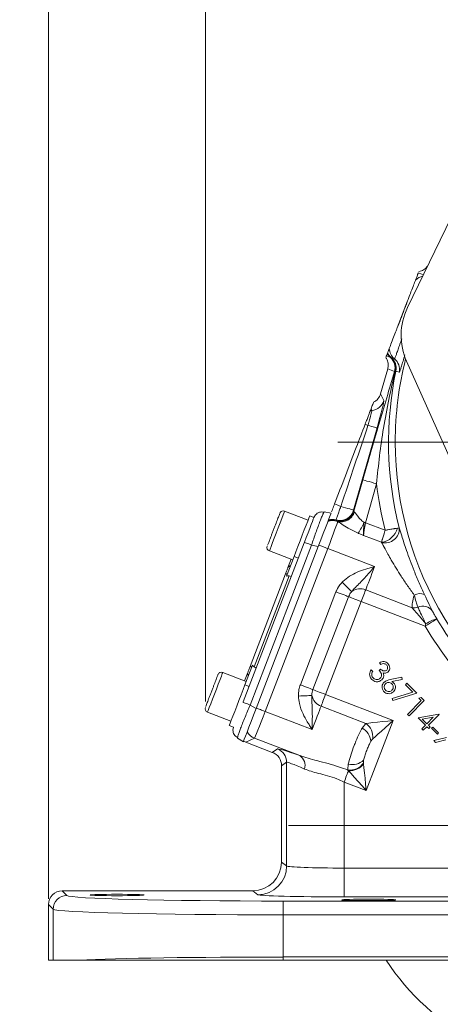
# Model space of a CAD drawing. Header units: inches. Extents: x 0.3 to 33.9, y 0.2 to 21.7.
# Tile 9 of 18: x 17.9 to 21.6, y 5.1 to 13.7. Entities that reach past the tile are written whole.
import ezdxf

# ---------------------------------------------------------------- set-up
doc = ezdxf.new("R2010")
doc.units = ezdxf.units.IN
doc.header["$MEASUREMENT"] = 0
doc.layers.add('SLD-0', color=7, linetype='Continuous', lineweight=15)
doc.styles.add('SLDTEXTSTYLE0', font='TXT', dxfattribs={"width": 0.75})
doc.dimstyles.new('SLDDIMSTYLE0', dxfattribs={"dimtxt": 0.25, "dimasz": 0.13, "dimexe": 0, "dimexo": 0.0625, "dimgap": 0.0625, "dimtad": 0, "dimtih": 1, "dimtoh": 1, "dimrnd": 1e-09, "dimzin": 12, "dimdsep": 46, "dimtxsty": 'SLDTEXTSTYLE0', "dimsah": 1, "dimcen": 0.09, "dimadec": 0, "dimazin": 3, "dimtfac": 1, "dimtofl": 0, "dimtmove": 0, "dimatfit": 3, "dimfxl": 1, "dimfrac": 2, "dimtolj": 1, "dimtzin": 12, "dimarcsym": 0})
doc.dimstyles.new('SLDDIMSTYLE1', dxfattribs={"dimtxt": 0.25, "dimasz": 0.13, "dimexe": 0, "dimexo": 0.0625, "dimgap": 0.0625, "dimtad": 0, "dimtih": 1, "dimtoh": 1, "dimrnd": 1e-09, "dimzin": 12, "dimdsep": 46, "dimtxsty": 'SLDTEXTSTYLE0', "dimsah": 1, "dimcen": 0.09, "dimadec": 0, "dimazin": 3, "dimtfac": 1, "dimtmove": 0, "dimatfit": 0, "dimfxl": 1, "dimfrac": 2, "dimtolj": 1, "dimtzin": 12, "dimarcsym": 0})

# ---------------------------------------------------------------- blocks, each defined once
blk = doc.blocks.new('_D_2')
at = {"layer": 'SLD-0'}
for p, q in [((18.1878, 6.0121), (18.1878, 14.5179)), ((19.5527, 7.7259), (19.5527, 14.5179)), ((18.1878, 14.3929), (17.9378, 14.3929)), ((18.3911, 14.4297), (18.3404, 14.4297)), ((18.3404, 14.4297), (18.3404, 14.0329)), ((19.3493, 14.4297), (19.4001, 14.4297)), ((19.4001, 14.4297), (19.4001, 14.0329)), ((19.5527, 14.3929), (19.8027, 14.3929)), ((18.3404, 14.0329), (18.3911, 14.0329)), ((19.4001, 14.0329), (19.3493, 14.0329))]:
    blk.add_line(p, q, dxfattribs=at)
for points in [[(18.1878, 14.3929), (18.0578, 14.4129), (18.0578, 14.3729)], [(19.5527, 14.3929), (19.6827, 14.3729), (19.6827, 14.4129)]]:
    blk.add_solid(points, dxfattribs=at)
at = {"layer": 'SLD-0', "char_height": 0.25, "attachment_point": 1, "style": 'SLDTEXTSTYLE0'}
for s, insert in [('1.36', (18.4454, 14.8028, 0.413)), ('34.67', (18.4546, 14.3551, 0.413))]:
    blk.add_mtext(s, dxfattribs=dict(at, insert=insert))
blk = doc.blocks.new('_D_3')
at = {"layer": 'SLD-0'}
for p, q in [((19.5527, 7.7259), (19.5527, 14.5179)), ((22.9095, 9.3358), (22.9095, 14.5179)), ((19.5527, 14.3929), (20.6123, 14.3929)), ((20.752, 14.4297), (20.7012, 14.4297)), ((20.7012, 14.4297), (20.7012, 14.0329)), ((21.7102, 14.4297), (21.761, 14.4297)), ((21.761, 14.4297), (21.761, 14.0329)), ((22.9095, 14.3929), (21.8498, 14.3929)), ((20.7012, 14.0329), (20.752, 14.0329)), ((21.761, 14.0329), (21.7102, 14.0329))]:
    blk.add_line(p, q, dxfattribs=at)
for points in [[(19.5527, 14.3929), (19.6827, 14.3729), (19.6827, 14.4129)], [(22.9095, 14.3929), (22.7795, 14.4129), (22.7795, 14.3729)]]:
    blk.add_solid(points, dxfattribs=at)
at = {"layer": 'SLD-0', "char_height": 0.25, "attachment_point": 1, "style": 'SLDTEXTSTYLE0'}
for s, insert in [('3.36', (20.8062, 14.8028, 0.413)), ('85.26', (20.8154, 14.3551, 0.413))]:
    blk.add_mtext(s, dxfattribs=dict(at, insert=insert))
blk = doc.blocks.new('SW_CENTERMARKSYMBOL_0')
at = {"layer": 'SLD-0', "color": 0}
for p, q in [((0, 1), (0, 3.4561)), ((0, 0), (0, 0.5)), ((-1, 0), (-3.4561, 0)), ((0, 0), (-0.5, 0)), ((0, 0), (0, -0.5)), ((0, 0), (0.5, 0)), ((1, 0), (3.4561, 0)), ((0, -1), (0, -3.4561))]:
    blk.add_line(p, q, dxfattribs=at)
blk = doc.blocks.new('SW_CENTERMARKSYMBOL_1')
at = {"layer": 'SLD-0', "color": 0}
for p, q in [((0, 1), (0, 2.635)), ((0, 0), (0, 0.5)), ((-1, 0), (-2.635, 0)), ((0, 0), (-0.5, 0)), ((0, 0), (0, -0.5)), ((0, 0), (0.5, 0)), ((1, 0), (2.635, 0)), ((0, -1), (0, -2.635))]:
    blk.add_line(p, q, dxfattribs=at)

msp = doc.modelspace()

# ---------------------------------------------------------------- linework, layer by layer
at = {"color": 7, "linetype": 'Continuous', "lineweight": 15}
for p, q in [((21.3095, 11.1495), (22.0336, 12.6439)), ((21.3102, 11.2081), (21.2206, 10.9745)), ((21.1606, 10.7165), (21.1666, 10.7153)), ((21.0759, 10.4009), (21.1376, 10.616)), ((21.1376, 10.616), (21.1967, 10.5933)), ((21.1376, 10.616), (21.1376, 10.616)), ((21.947, 9.2363), (21.3021, 10.6825)), ((21.1967, 10.5933), (21.2039, 10.599)), ((21.2039, 10.599), (21.2087, 10.598)), ((21.1049, 10.3428), (21.0759, 10.4009)), ((20.9933, 10.2708), (20.9871, 10.2547)), ((20.8404, 9.3907), (21.0449, 10.1036)), ((20.9207, 9.6531), (20.8423, 9.3796)), ((20.9437, 9.2802), (21.0408, 9.6186)), ((20.4447, 9.3023), (20.2412, 9.3804)), ((20.4964, 9.3253), (20.4591, 9.3396)), ((20.4964, 9.3252), (20.5104, 9.3485)), ((20.5807, 9.3656), (20.5863, 9.375)), ((20.645, 9.3636), (20.5863, 9.375)), ((20.8392, 9.3858), (20.8404, 9.3907)), ((20.8423, 9.3796), (20.8392, 9.3858)), ((20.6986, 9.2926), (20.6925, 9.2978)), ((20.702, 9.2903), (20.6986, 9.2926)), ((21.1147, 9.2145), (20.9437, 9.2802)), ((20.9267, 9.1703), (21.0836, 9.11)), ((19.8814, 7.7232), (20.4126, 9.1069)), ((19.942, 7.6964), (20.4755, 9.0863)), ((19.9932, 7.6656), (20.5342, 9.0749)), ((20.1027, 9.1088), (20.0932, 9.084)), ((20.5342, 9.0749), (20.4755, 9.0863)), ((20.073, 7.6399), (20.6167, 9.0563)), ((20.1086, 9.035), (20.3121, 8.9568)), ((20.2578, 8.8153), (20.324, 8.9876)), ((20.324, 8.9876), (20.3613, 8.9733)), ((20.6167, 9.0563), (21.024, 8.8999)), ((20.2705, 8.8902), (20.2981, 8.9622)), ((19.9411, 8.0322), (20.2502, 8.8373)), ((19.9763, 8.027), (20.2798, 8.8176)), ((20.3001, 8.814), (20.2798, 8.8176)), ((20.688, 8.6795), (20.3781, 7.8722)), ((21.3515, 8.5413), (20.9461, 8.6969)), ((20.4877, 7.8301), (20.7976, 8.6375)), ((20.5972, 7.7881), (20.9071, 8.5954)), ((20.9071, 8.5954), (21.4627, 8.3822)), ((21.4689, 8.4011), (21.4627, 8.3822)), ((21.5659, 8.4433), (21.5653, 8.4444)), ((19.8954, 7.8711), (19.9615, 8.0434)), ((21.079, 8.0498), (21.0654, 8.0634)), ((19.9072, 7.9019), (19.7037, 7.98)), ((19.8932, 7.9073), (19.9208, 7.9793)), ((19.9939, 8.0161), (19.9763, 8.027)), ((20.9945, 8.0013), (21.0075, 7.9882)), ((21.0634, 7.9964), (21.0755, 8.0086)), ((19.8954, 7.8711), (19.9327, 7.8568)), ((21.1594, 7.9174), (21.2599, 7.9372)), ((21.2637, 7.9191), (21.1734, 7.9006)), ((21.2599, 7.9372), (21.2637, 7.9191)), ((21.2927, 7.8726), (21.3053, 7.8851)), ((21.3565, 7.8088), (21.2927, 7.8726)), ((21.3053, 7.8851), (21.3896, 7.8008)), ((21.1854, 7.5623), (20.5972, 7.7881)), ((21.1768, 7.7521), (21.3565, 7.8088)), ((21.3896, 7.8008), (21.1822, 7.7356)), ((19.5651, 7.7085), (19.5556, 7.6836)), ((21.1822, 7.7356), (21.1768, 7.7521)), ((21.3096, 7.6149), (21.4295, 7.7349)), ((21.4558, 7.7347), (21.3228, 7.6017)), ((21.4086, 7.7558), (21.4296, 7.7608)), ((21.4295, 7.7349), (21.4086, 7.7558)), ((21.4296, 7.7608), (21.4558, 7.7347)), ((19.5711, 7.6346), (19.7746, 7.5565)), ((19.942, 7.6964), (19.9932, 7.6656)), ((20.4803, 7.4836), (20.073, 7.6399)), ((20.5583, 7.6866), (20.9475, 7.5372)), ((21.3228, 7.6017), (21.3096, 7.6149)), ((21.4013, 7.5849), (21.5809, 7.6163)), ((21.5836, 7.6136), (21.4909, 7.5209)), ((21.5809, 7.6163), (21.5836, 7.6136)), ((20.9475, 7.5372), (20.9156, 7.4966)), ((20.9516, 6.9533), (21.1854, 7.5623)), ((21.4649, 7.5214), (21.4013, 7.5849)), ((21.533, 7.5896), (21.4385, 7.5733)), ((21.4385, 7.5733), (21.4776, 7.5342)), ((21.4776, 7.5342), (21.533, 7.5896)), ((19.7603, 7.5191), (19.7976, 7.5048)), ((19.7925, 7.4781), (19.7976, 7.5049)), ((21.434, 7.4905), (21.4649, 7.5214)), ((21.4473, 7.4772), (21.434, 7.4905)), ((21.4782, 7.5081), (21.4473, 7.4772)), ((21.4943, 7.492), (21.4782, 7.5081)), ((21.4909, 7.5209), (21.507, 7.5048)), ((21.507, 7.5048), (21.4943, 7.492)), ((21.5194, 7.494), (21.5304, 7.505)), ((21.5692, 7.4443), (21.5194, 7.494)), ((21.5304, 7.505), (21.5802, 7.4553)), ((21.5802, 7.4553), (21.5692, 7.4443)), ((19.8311, 7.4077), (19.8335, 7.4198)), ((19.8824, 7.3769), (19.8311, 7.4077)), ((19.9027, 7.3741), (19.9793, 7.4083)), ((20.1343, 7.2852), (19.9027, 7.3741)), ((19.9793, 7.4083), (20.3727, 7.2573)), ((21.5373, 7.3872), (21.6482, 7.4133)), ((21.5529, 7.3716), (21.5373, 7.3872)), ((21.6433, 7.3927), (21.5529, 7.3716)), ((20.1786, 7.3156), (20.1343, 7.2852)), ((20.2145, 7.1686), (20.2587, 7.199)), ((20.2587, 7.199), (20.2587, 6.2987)), ((20.9265, 7.1912), (20.9284, 7.2179)), ((20.9272, 7.1843), (20.9265, 7.1912)), ((20.2145, 6.3319), (20.2145, 7.1686)), ((20.7916, 7.1311), (20.7963, 7.126)), ((20.7584, 7.0274), (20.9516, 6.9533)), ((20.7584, 6.2797), (20.7584, 7.0274)), ((20.2587, 6.2987), (20.2145, 6.3319)), ((20.7584, 6.2797), (20.7584, 6.0298)), ((21.964, 6.2797), (20.7584, 6.2797)), ((18.3484, 6.0414), (18.3078, 6.082)), ((19.9646, 6.082), (18.3078, 6.082)), ((19.9646, 6.082), (20.0089, 6.0488)), ((20.2278, 5.8735), (20.2278, 5.9934)), ((25.5812, 5.9934), (20.2278, 5.9934)), ((20.7584, 6.0298), (21.8524, 6.0298)), ((18.1878, 5.9621), (18.2285, 5.9214)), ((18.1878, 5.9621), (18.1878, 5.4808)), ((18.2285, 5.9214), (18.2285, 5.4808)), ((20.2278, 5.5073), (20.2278, 5.8735)), ((20.2278, 5.8735), (25.5812, 5.8735)), ((18.2285, 5.4808), (18.1878, 5.4808)), ((18.4538, 5.4808), (18.2285, 5.4808)), ((20.2278, 5.4808), (20.2278, 5.5073)), ((25.5812, 5.5073), (20.2278, 5.5073)), ((25.5812, 5.4808), (20.2278, 5.4808))]:
    msp.add_line(p, q, dxfattribs=at)
at = {"color": 8, "linetype": 'Continuous', "lineweight": 15, "flags": 128}
for points in [[(21.4477, 11.4348), (21.4332, 11.4404), (21.4037, 11.4518)], [(20.2412, 9.3804), (20.2409, 9.3796), (20.237, 9.3694), (20.2289, 9.3482), (20.217, 9.3174), (20.2023, 9.2791), (20.1858, 9.236), (20.1685, 9.1909), (20.1516, 9.147), (20.1364, 9.1072), (20.1237, 9.0743)], [(20.1237, 9.0743), (20.1146, 9.0504), (20.1095, 9.0373), (20.1086, 9.035)], [(19.7037, 7.98), (19.7034, 7.9792), (19.6994, 7.969), (19.6913, 7.9478), (19.6795, 7.917), (19.6648, 7.8787), (19.6482, 7.8356), (19.6309, 7.7905), (19.6141, 7.7466), (19.5988, 7.7068), (19.5862, 7.6739)], [(19.5862, 7.6739), (19.577, 7.6501), (19.572, 7.6369), (19.5711, 7.6346)]]:
    msp.add_lwpolyline(points, dxfattribs=at)
at = {"color": 7, "linetype": 'Continuous', "lineweight": 15, "flags": 128}
for points in [[(21.1265, 10.7295), (21.1255, 10.7269), (21.1243, 10.7238), (21.123, 10.7203), (21.1215, 10.7165)], [(21.1265, 10.7295), (21.1407, 10.7241), (21.1464, 10.7219), (21.1606, 10.7165)], [(21.1672, 10.7155), (21.1751, 10.7125), (21.1959, 10.7046)], [(21.2087, 10.598), (21.2167, 10.595), (21.2377, 10.5871)], [(20.9933, 10.2708), (20.9967, 10.2798), (21.0002, 10.289), (21.0038, 10.2983), (21.0075, 10.3078), (21.0111, 10.3173), (21.0148, 10.3269)], [(21.0449, 10.1036), (21.0429, 10.1042), (21.0384, 10.1055), (21.0313, 10.1075), (21.022, 10.1102), (21.0105, 10.1135), (20.9971, 10.1173), (20.9822, 10.1216), (20.9661, 10.1262)], [(20.9207, 9.6531), (20.9237, 9.6522), (20.931, 9.6501), (20.9424, 9.6469), (20.9573, 9.6426), (20.9753, 9.6374), (20.9958, 9.6315), (21.0179, 9.6252), (21.0408, 9.6186)], [(20.8404, 9.3907), (20.8377, 9.3914), (20.831, 9.3933), (20.8207, 9.3963), (20.8071, 9.4002), (20.7906, 9.4049), (20.7719, 9.4103), (20.7515, 9.4161), (20.7303, 9.4222)], [(20.324, 8.9876), (20.3393, 9.0276), (20.3568, 9.0731), (20.3755, 9.1218), (20.3943, 9.1709), (20.4123, 9.2177), (20.4284, 9.2597), (20.4417, 9.2945), (20.4516, 9.3202), (20.4575, 9.3355), (20.4591, 9.3396)], [(20.4138, 9.11), (20.43, 9.1523), (20.4457, 9.1932), (20.4602, 9.2308), (20.4728, 9.2638), (20.4831, 9.2906), (20.4907, 9.3103), (20.4952, 9.322), (20.4964, 9.3253)], [(20.645, 9.3636), (20.6429, 9.3581), (20.6366, 9.3418), (20.6265, 9.3152), (20.6128, 9.2795), (20.596, 9.2359), (20.5768, 9.186), (20.556, 9.1316), (20.5342, 9.0749)], [(20.9313, 9.2837), (20.9329, 9.2833), (20.9344, 9.2828), (20.936, 9.2824), (20.9375, 9.2819), (20.9391, 9.2815), (20.9406, 9.2811), (20.9422, 9.2806), (20.9437, 9.2802)], [(20.6167, 9.0563), (20.6059, 9.0605), (20.5952, 9.0646), (20.5847, 9.0686), (20.5745, 9.0725), (20.5647, 9.0763), (20.5554, 9.0798), (20.5467, 9.0832), (20.5386, 9.0863)], [(20.9461, 8.6969), (20.9526, 8.7138), (20.9603, 8.734), (20.9692, 8.757), (20.9789, 8.7825), (20.9895, 8.81), (21.0007, 8.8391), (21.0123, 8.8693), (21.024, 8.8999)], [(20.2502, 8.8373), (20.2504, 8.8372), (20.2511, 8.837), (20.2523, 8.8365), (20.2539, 8.8359), (20.2559, 8.8351), (20.2583, 8.8342), (20.2611, 8.8331), (20.2642, 8.8319)], [(20.8249, 8.6813), (20.8206, 8.6855), (20.8139, 8.6919), (20.8053, 8.7004), (20.7948, 8.7107), (20.7827, 8.7224), (20.7695, 8.7353), (20.7555, 8.749), (20.7411, 8.763)], [(20.7976, 8.6375), (20.792, 8.6396), (20.7835, 8.6429), (20.7722, 8.6472), (20.7585, 8.6525), (20.7427, 8.6585), (20.7254, 8.6652), (20.707, 8.6723), (20.688, 8.6795)], [(20.9071, 8.5954), (20.913, 8.6108), (20.9188, 8.6258), (20.9244, 8.6404), (20.9297, 8.6542), (20.9346, 8.6669), (20.939, 8.6784), (20.9429, 8.6885), (20.9461, 8.6969)], [(20.7976, 8.6375), (20.8031, 8.6354), (20.8116, 8.6321), (20.8229, 8.6277), (20.8367, 8.6225), (20.8524, 8.6164), (20.8698, 8.6098), (20.8882, 8.6027), (20.9071, 8.5954)], [(21.3515, 8.5413), (21.3684, 8.5212), (21.3892, 8.4963), (21.4135, 8.4674), (21.4403, 8.4353), (21.4689, 8.4011)], [(21.5659, 8.4433), (21.5633, 8.4418), (21.557, 8.438), (21.5473, 8.4323), (21.5344, 8.4247), (21.5189, 8.4155), (21.5014, 8.4051), (21.4824, 8.3938), (21.4627, 8.3822)], [(19.9551, 8.0268), (19.952, 8.028), (19.9492, 8.0291), (19.9468, 8.03), (19.9448, 8.0308), (19.9432, 8.0314), (19.9421, 8.0318), (19.9414, 8.0321), (19.9411, 8.0322)], [(19.7603, 7.5191), (19.7618, 7.5232), (19.7677, 7.5385), (19.7776, 7.5643), (19.791, 7.5991), (19.8071, 7.641), (19.825, 7.6879), (19.8439, 7.7369), (19.8625, 7.7856), (19.88, 7.8311), (19.8954, 7.8711)], [(20.4877, 7.8301), (20.4821, 7.8323), (20.4736, 7.8355), (20.4623, 7.8399), (20.4486, 7.8451), (20.4328, 7.8512), (20.4155, 7.8579), (20.3971, 7.8649), (20.3781, 7.8722)], [(20.4877, 7.8301), (20.4932, 7.828), (20.5017, 7.8247), (20.513, 7.8204), (20.5268, 7.8151), (20.5425, 7.8091), (20.5599, 7.8024), (20.5783, 7.7954), (20.5972, 7.7881)], [(20.5583, 7.6866), (20.5615, 7.695), (20.5654, 7.7051), (20.5698, 7.7166), (20.5747, 7.7293), (20.58, 7.7431), (20.5856, 7.7577), (20.5913, 7.7727), (20.5972, 7.7881)], [(20.4787, 7.7793), (20.4726, 7.7791), (20.4634, 7.7787), (20.4513, 7.7782), (20.4366, 7.7776), (20.4198, 7.777), (20.4014, 7.7762), (20.3818, 7.7754), (20.3617, 7.7746)], [(19.8824, 7.3769), (19.8845, 7.3824), (19.8908, 7.3987), (19.901, 7.4252), (19.9147, 7.461), (19.9314, 7.5046), (19.9506, 7.5545), (19.9714, 7.6088), (19.9932, 7.6656)], [(20.073, 7.6399), (20.0622, 7.6441), (20.0515, 7.6482), (20.041, 7.6522), (20.0308, 7.6561), (20.021, 7.6599), (20.0117, 7.6634), (20.003, 7.6668), (19.9949, 7.6699)], [(20.4803, 7.4836), (20.4921, 7.5142), (20.5037, 7.5444), (20.5149, 7.5735), (20.5254, 7.601), (20.5352, 7.6265), (20.5441, 7.6495), (20.5518, 7.6697), (20.5583, 7.6866)], [(21.1854, 7.5623), (21.1375, 7.5573), (21.0912, 7.5524), (21.0477, 7.5478), (21.0085, 7.5436), (20.9747, 7.5401), (20.9475, 7.5372)], [(21.0075, 7.4023), (21.0279, 7.4207), (21.0531, 7.4434), (21.0825, 7.4697), (21.115, 7.499), (21.1496, 7.5301), (21.1854, 7.5623)], [(20.7963, 7.126), (20.793, 7.1174), (20.7891, 7.1073), (20.7848, 7.096), (20.78, 7.0836), (20.7749, 7.0704), (20.7696, 7.0564), (20.7641, 7.042), (20.7584, 7.0274)], [(20.7963, 7.126), (20.8191, 7.1006), (20.8472, 7.0693), (20.8796, 7.0333), (20.9149, 6.9941), (20.9516, 6.9533)], [(20.9516, 6.9533), (20.9458, 7.0079), (20.9403, 7.0603), (20.9352, 7.1085), (20.9308, 7.1503), (20.9272, 7.1843)]]:
    msp.add_lwpolyline(points, dxfattribs=at)
at = {"color": 8, "linetype": 'Continuous', "lineweight": 15}
for centre, radius, start, end in [((21.4665, 11.3053), 0.12, 101.82314, 136.78575), ((24.1595, 9.9804), 2.9561, 165.83931, 180), ((24.1595, 9.9804), 2.9561, 180, 242.22769)]:
    msp.add_arc(centre, radius, start, end, dxfattribs=at)
at = {"color": 7, "linetype": 'Continuous', "lineweight": 15}
for centre, radius, start, end in [((21.8078, 10.908), 0.5537, 154.1483, 204.0335), ((21.2716, 10.7976), 0.12, 181.21118, 230.88268), ((21.2398, 10.8065), 0.1199, 208.32067, 228.67042), ((21.2427, 10.8087), 0.1205, 207.32415, 230.8289), ((21.243, 10.8084), 0.1199, 206.85017, 230.78629), ((21.0813, 10.6264), 0.12, 343.98476, 48.66051), ((21.0882, 10.626), 0.1188, 346.86438, 48.73334), ((21.0913, 10.6226), 0.12, 348.15769, 50.77827), ((21.1202, 10.6115), 0.12, 348.24897, 50.87859), ((24.1595, 9.9804), 3.0147, 168.17845, 194.3092), ((20.9895, 10.3761), 0.1201, 274.94934, 343.90734), ((21.0102, 10.1368), 0.1201, 94.94515, 101.0896), ((22.0672, 12.9063), 2.9903, 247.88673, 248.39398), ((24.1595, 9.9804), 3.1396, 186.61581, 194.11826), ((30.1668, 33.9875), 26.3154, 248.85862, 248.98617), ((20.2298, 9.3505), 0.032, 69, 159), ((20.7238, 9.4191), 0.1201, 253.45642, 343.90769), ((20.7269, 9.4129), 0.1201, 253.35456, 343.90764), ((20.7327, 9.4069), 0.1193, 253.3913, 344.2015), ((20.6592, 9.1777), 0.1205, 69.18147, 110.51563), ((20.6592, 9.1791), 0.1201, 70.85701, 110.34925), ((20.6581, 9.1828), 0.1201, 73.34264, 108.86775), ((20.6554, 9.1888), 0.1201, 73.44375, 106.02354), ((20.2976, 9.555), 0.6894, 327.93102, 336.82237), ((21.0609, 9.275), 0.1665, 277.81048, 345.46104), ((21.1149, 9.2285), 0.1236, 255.95674, 3.12682), ((20.1201, 9.0648), 0.032, 159, 249), ((20.2954, 8.8788), 0.0274, 95.79117, 155.40851), ((20.8991, 8.5836), 0.1227, 67.49927, 127.23496), ((21.4166, 8.5719), 0.0929, 63.96464, 121.2705), ((21.4429, 8.4496), 0.1053, 36.84227, 113.61871), ((21.3652, 8.6565), 0.116, 263.22287, 287.84233), ((21.6307, 8.1695), 0.2826, 103.39788, 124.93183), ((24.1595, 9.9804), 3.0148, 210.65257, 225.54358), ((24.1595, 9.9804), 3.1348, 210.65257, 225.54358), ((19.6922, 7.9501), 0.032, 69, 159), ((19.947, 7.9711), 0.0274, 162.59202, 222.20817), ((20.5992, 7.8022), 0.1227, 190.76477, 250.50092), ((19.5825, 7.6645), 0.032, 159, 249), ((20.8619, 7.4183), 0.1465, 353.75152, 54.24846), ((20.0225, 7.5203), 0.1201, 207.59397, 248.92293), ((20.8432, 7.3669), 0.1486, 5.52236, 60.84333), ((20.1337, 7.1989), 0.1251, 0.05201, 68.9479), ((20.3169, 7.1718), 0.102, 342.18181, 56.84718), ((20.8076, 7.2768), 0.1465, 263.75272, 324.2514), ((20.8281, 7.3275), 0.1486, 257.15677, 312.47746), ((20.8067, 7.2786), 0.153, 266.07252, 321.92763), ((20.0086, 6.2989), 0.2501, 270.06889, 359.94644), ((18.3485, 5.9213), 0.1201, 90.04583, 179.95403), ((22.9095, 6.6508), 2.135, 213.23055, 326.76945)]:
    msp.add_arc(centre, radius, start, end, dxfattribs=at)
for centre, major_axis, ratio, start_param, end_param in [((20.9606, 10.4341), (-0.0536, 0.1075), 0.998667, 3.14741, 3.969959), ((21.75, 8.8508), (-1.6238, 3.4426), 0.022792, 1.134912, 1.139471), ((21.0368, 10.1067), (0.0678, 0.2364), 0.034788, 4.709342, 6.245231), ((20.665, 9.2139), (0.8719, 2.6055), 0.001529, 1.213574, 1.491243), ((20.9565, 9.3249), (0.1142, -0.0552), 0.066735, 3.187995, 3.47672), ((20.6124, 9.058), (0.0896, 0.2334), 0.018159, 4.712389, 6.194904), ((20.8584, 9.1491), (-1.6238, 3.4426), 0.022792, 1.515069, 1.51685), ((20.9519, 9.277), (0.0243, 0.1246), 0.068016, 1.558839, 2.613717), ((20.2704, 8.7728), (0.0164, 0.0428), 0.916331, 0.174533, 0.698222), ((19.9993, 8.0665), (0.0164, 0.0428), 0.916331, 2.44337, 2.96706), ((20.0687, 7.6416), (0.0896, 0.2334), 0.018159, 3.176499, 4.712389), ((19.9459, 7.4862), (-0.1098, -0.0489), 0.998783, 0.618044, 0.784789), ((20.0894, 7.1685), (-0.1031, -0.0709), 0.999103, 2.539873, 3.743313), ((20.8032, 7.0751), (0.625, -0.2402), 0.032596, 2.343173, 3.119213), ((20.7584, 6.9584), (0.4999, -0.2403), 0.037993, 2.348907, 3.124947), ((19.9643, 6.3321), (0.2002, -0.1501), 0.999049, 5.356262, 6.926144), ((20.7584, 6.2994), (0.5, 0), 0.039279, 3.176499, 4.712389), ((18.3079, 5.962), (0.0849, -0.0849), 0.999315, 2.356537, 3.926648), ((20.2278, 6.0426), (1.88, 0), 0.026186, 3.167773, 4.712389), ((20.7584, 6.0494), (0.75, 0), 0.026186, 3.176499, 4.712389), ((20.2278, 5.9227), (2, 0), 0.024615, 3.167773, 4.712389), ((20.2278, 5.458), (2, 0), 0.024615, 1.570796, 2.661649)]:
    msp.add_ellipse(centre, major_axis=major_axis, ratio=ratio, start_param=start_param, end_param=end_param, dxfattribs=at)
for centre in [(18.7845, 6.046), (20.9725, 6.0035)]:
    msp.add_ellipse(centre, major_axis=(0.2344, 0), ratio=0.026186, dxfattribs=at)
for points, knots in [([(21.485, 11.5116), (21.4791, 11.5036), (21.4653, 11.4847), (21.4368, 11.4683), (21.4156, 11.4634), (21.4075, 11.4615)], [0, 0, 0, 0, 0.3112447, 0.7360294, 1, 1, 1, 1]), ([(21.3102, 11.2081), (21.313, 11.2153), (21.324, 11.244), (21.3434, 11.2945), (21.3643, 11.3491), (21.376, 11.3794), (21.3783, 11.3855), (21.3791, 11.3875)], [0, 0, 0, 0, 0.070467, 0.277117, 0.563291, 0.852377, 1, 1, 1, 1]), ([(21.3791, 11.3875), (21.3812, 11.393), (21.3875, 11.4094), (21.3931, 11.424), (21.3998, 11.4416), (21.4022, 11.4477), (21.4037, 11.4518)], [0, 0, 0, 0, 0.114166, 0.342488, 0.570881, 1, 1, 1, 1]), ([(21.3102, 11.2081), (21.3057, 11.1957), (21.2923, 11.159), (21.2724, 11.1062), (21.2463, 11.0387), (21.2313, 11.0013), (21.2206, 10.9745)], [0, 0, 0, 0, 0.1693715, 0.5001378, 0.6420923, 1, 1, 1, 1]), ([(21.1517, 10.7951), (21.1541, 10.8013), (21.1588, 10.8137), (21.1798, 10.8682), (21.2005, 10.9223), (21.2137, 10.9568), (21.219, 10.9705), (21.2206, 10.9745)], [0, 0, 0, 0, 0.322606, 0.642638, 0.869131, 0.960935, 1, 1, 1, 1]), ([(21.136, 10.7543), (21.137, 10.7568), (21.1392, 10.7627), (21.1436, 10.774), (21.149, 10.7881), (21.1517, 10.7951)], [0, 0, 0, 0, 0.273533, 0.636702, 1, 1, 1, 1]), ([(21.1215, 10.7165), (21.1256, 10.7096), (21.1366, 10.6911), (21.1449, 10.6559), (21.14, 10.6293), (21.1376, 10.616)], [0, 0, 0, 0, 0.230653, 0.615325, 1, 1, 1, 1]), ([(21.1265, 10.7295), (21.1269, 10.7305), (21.1279, 10.7333), (21.13, 10.7385), (21.1312, 10.7419)], [0, 0, 0, 0, 0.356488, 1, 1, 1, 1]), ([(21.1666, 10.7153), (21.1667, 10.7154), (21.167, 10.7155), (21.1671, 10.7155), (21.1672, 10.7155)], [0, 0, 0, 0, 0.448953, 1, 1, 1, 1]), ([(21.1967, 10.5933), (21.1741, 10.5172), (21.1288, 10.3649), (21.0602, 10.1326), (20.9906, 9.8955), (20.9441, 9.7341), (20.9207, 9.6531)], [0, 0, 0, 0, 0.247523, 0.495355, 0.746644, 1, 1, 1, 1]), ([(21.0408, 9.6186), (21.0488, 9.6994), (21.065, 9.8613), (21.1006, 10.1058), (21.1452, 10.3523), (21.1843, 10.5167), (21.2039, 10.599)], [0, 0, 0, 0, 0.243652, 0.488293, 0.743873, 1, 1, 1, 1]), ([(20.9871, 10.2547), (20.9863, 10.2527), (20.9848, 10.2487), (20.9765, 10.2271), (20.9648, 10.1967), (20.9524, 10.1644), (20.9445, 10.1437), (20.9415, 10.136)], [0, 0, 0, 0, 0.215697, 0.431707, 0.649626, 0.869325, 1, 1, 1, 1]), ([(20.9661, 10.1262), (20.9687, 10.135), (20.9754, 10.1579), (20.9843, 10.1897), (20.9925, 10.2205), (20.9982, 10.2438), (21.0001, 10.2546), (20.9999, 10.2561), (20.9998, 10.2565)], [0, 0, 0, 0, 0.133793, 0.349994, 0.507744, 0.714733, 0.929626, 1, 1, 1, 1]), ([(20.9415, 10.136), (20.9158, 10.0689), (20.8272, 9.8381), (20.7385, 9.6071), (20.6756, 9.4433)], [0, 0, 0, 0, 0.290691, 1, 1, 1, 1]), ([(20.6756, 9.4433), (20.6695, 9.4275), (20.6601, 9.4028), (20.6521, 9.3821), (20.6493, 9.3746)], [0, 0, 0, 0, 0.641401, 1, 1, 1, 1]), ([(20.6896, 9.3039), (20.6896, 9.3049), (20.6897, 9.3074), (20.6937, 9.3207), (20.7012, 9.3431), (20.7115, 9.3723), (20.7225, 9.4017), (20.7289, 9.4185), (20.7303, 9.4222)], [0, 0, 0, 0, 0.143667, 0.362559, 0.499578, 0.718486, 0.937393, 1, 1, 1, 1]), ([(20.1996, 9.3612), (20.1996, 9.3614), (20.1998, 9.3619), (20.1977, 9.3563), (20.1921, 9.3418), (20.1807, 9.312), (20.1651, 9.2713), (20.151, 9.2346), (20.1397, 9.2052), (20.1286, 9.1764), (20.1153, 9.1415), (20.1076, 9.1217), (20.1027, 9.1088)], [0, 0, 0, 0, 0.039681, 0.1239581, 0.2064839, 0.3597872, 0.5130908, 0.5956166, 0.6798937, 0.7641709, 0.8466967, 1, 1, 1, 1]), ([(20.5822, 9.3705), (20.5758, 9.3719), (20.563, 9.3747), (20.5435, 9.3714), (20.5251, 9.3633), (20.5152, 9.3534), (20.5103, 9.3485)], [0, 0, 0, 0, 0.2526507, 0.5039027, 0.7531338, 1, 1, 1, 1]), ([(20.9313, 9.2837), (20.9196, 9.2928), (20.8956, 9.3114), (20.8731, 9.3423), (20.8595, 9.3611), (20.8518, 9.3706), (20.8491, 9.373), (20.8475, 9.3744)], [0, 0, 0, 0, 0.287489, 0.585556, 0.818707, 0.895758, 1, 1, 1, 1]), ([(20.702, 9.2903), (20.7033, 9.2896), (20.7165, 9.2823), (20.7509, 9.2599), (20.8105, 9.2227), (20.8574, 9.2005), (20.8818, 9.189)], [0, 0, 0, 0, 0.032982, 0.337416, 0.655229, 1, 1, 1, 1]), ([(20.9267, 9.1703), (20.9267, 9.1704), (20.9266, 9.1707), (20.9264, 9.1733), (20.9262, 9.179), (20.9261, 9.1955), (20.9277, 9.2257), (20.9304, 9.2602), (20.9312, 9.2797), (20.9313, 9.2837)], [0, 0, 0, 0, 0.004058, 0.014675, 0.106497, 0.22132, 0.565606, 0.911316, 1, 1, 1, 1]), ([(20.8818, 9.189), (20.8835, 9.1883), (20.8917, 9.1848), (20.9053, 9.1791), (20.9184, 9.1737), (20.9251, 9.1709), (20.9265, 9.1703), (20.9267, 9.1703)], [0, 0, 0, 0, 0.113146, 0.550183, 0.907443, 0.987257, 1, 1, 1, 1]), ([(21.1147, 9.2145), (21.1147, 9.2144), (21.1135, 9.2103), (21.1111, 9.2024), (21.1073, 9.1896), (21.1008, 9.168), (21.0952, 9.1489), (21.0885, 9.1264), (21.0858, 9.1174), (21.0836, 9.11)], [0, 0, 0, 0, 0.003431, 0.09677, 0.189227, 0.308604, 0.627922, 0.693582, 1, 1, 1, 1]), ([(21.1147, 9.2145), (21.1149, 9.2146), (21.1191, 9.2153), (21.1272, 9.2167), (21.1403, 9.2189), (21.1626, 9.2228), (21.1823, 9.2262), (21.2053, 9.2302), (21.2145, 9.2319), (21.2221, 9.2332)], [0, 0, 0, 0, 0.003432, 0.096776, 0.189236, 0.309145, 0.628419, 0.693582, 1, 1, 1, 1]), ([(21.2383, 9.2353), (21.2361, 9.2352), (21.2333, 9.2351), (21.2239, 9.2335), (21.2221, 9.2332)], [0, 0, 0, 0, 0.809718, 1, 1, 1, 1]), ([(21.4574, 8.6553), (21.4418, 8.6888), (21.4107, 8.7558), (21.3684, 8.8568), (21.3316, 8.9524), (21.3023, 9.0346), (21.2785, 9.1062), (21.2565, 9.1757), (21.245, 9.2133), (21.2383, 9.2353)], [0, 0, 0, 0, 0.168885, 0.337732, 0.479286, 0.620696, 0.732062, 0.843325, 1, 1, 1, 1]), ([(20.4755, 9.0863), (20.4671, 9.0895), (20.4503, 9.096), (20.4302, 9.1037), (20.4165, 9.1089), (20.4147, 9.1096), (20.4138, 9.11)], [0, 0, 0, 0, 0.250002, 0.500002, 0.75, 1, 1, 1, 1]), ([(21.0836, 9.11), (21.0837, 9.1099), (21.0842, 9.1095), (21.0846, 9.109), (21.0849, 9.1086)], [0, 0, 0, 0, 0.209799, 1, 1, 1, 1]), ([(21.0849, 9.1086), (21.0942, 9.0911), (21.1177, 9.047), (21.1618, 8.9672), (21.2101, 8.8862), (21.2575, 8.8108), (21.3105, 8.7315), (21.3491, 8.678), (21.3684, 8.6513)], [0, 0, 0, 0, 0.141878, 0.35683, 0.501581, 0.64648, 0.823228, 1, 1, 1, 1]), ([(21.024, 8.8999), (21.0238, 8.8999), (21.0109, 8.8963), (20.9851, 8.8893), (20.9345, 8.8743), (20.8734, 8.8527), (20.8052, 8.8174), (20.7627, 8.7848), (20.7431, 8.765), (20.7411, 8.763)], [0, 0, 0, 0, 0.001932, 0.126805, 0.251622, 0.499636, 0.737053, 0.9738, 1, 1, 1, 1]), ([(20.8249, 8.6813), (20.826, 8.6827), (20.8518, 8.7144), (20.9072, 8.7667), (20.973, 8.8401), (21.0118, 8.8856), (21.0239, 8.8998), (21.024, 8.8999)], [0, 0, 0, 0, 0.018902, 0.426946, 0.821584, 0.997921, 1, 1, 1, 1]), ([(20.2705, 8.8902), (20.2675, 8.8825), (20.2616, 8.867), (20.254, 8.8472), (20.2502, 8.8373)], [0, 0, 0, 0, 0.500002, 1, 1, 1, 1]), ([(20.7411, 8.763), (20.7389, 8.7607), (20.7186, 8.7393), (20.7004, 8.7106), (20.6893, 8.6829), (20.688, 8.6795)], [0, 0, 0, 0, 0.09677, 0.892036, 1, 1, 1, 1]), ([(20.7976, 8.6375), (20.7983, 8.6393), (20.8041, 8.6538), (20.8133, 8.6689), (20.8238, 8.6801), (20.8249, 8.6813)], [0, 0, 0, 0, 0.1127043, 0.9062707, 1, 1, 1, 1]), ([(21.3684, 8.6513), (21.3681, 8.6502), (21.3611, 8.6275), (21.3496, 8.5858), (21.3509, 8.556), (21.3515, 8.5413)], [0, 0, 0, 0, 0.0236414, 0.5189231, 1, 1, 1, 1]), ([(21.3684, 8.6513), (21.3739, 8.6308), (21.3837, 8.5938), (21.3933, 8.5626), (21.3995, 8.5488), (21.4008, 8.5461)], [0, 0, 0, 0, 0.498998, 0.899109, 1, 1, 1, 1]), ([(21.5272, 8.5127), (21.5255, 8.516), (21.5168, 8.5335), (21.4961, 8.575), (21.4717, 8.6257), (21.4574, 8.6553)], [0, 0, 0, 0, 0.086791, 0.464676, 1, 1, 1, 1]), ([(21.4008, 8.5461), (21.4058, 8.535), (21.4188, 8.5062), (21.4434, 8.4538), (21.462, 8.4155), (21.4689, 8.4011)], [0, 0, 0, 0, 0.281747, 0.729864, 1, 1, 1, 1]), ([(21.5653, 8.4444), (21.5648, 8.4452), (21.5622, 8.4496), (21.5514, 8.4682), (21.5389, 8.4905), (21.5296, 8.5081), (21.5275, 8.5121), (21.5272, 8.5127)], [0, 0, 0, 0, 0.033201, 0.18402, 0.765509, 0.963392, 1, 1, 1, 1]), ([(21.0654, 8.0634), (21.072, 8.067), (21.0851, 8.0741), (21.1064, 8.0755), (21.1251, 8.07), (21.1341, 8.0624), (21.1386, 8.0586)], [0, 0, 0, 0, 0.280367, 0.559802, 0.779808, 1, 1, 1, 1]), ([(21.1256, 8.0456), (21.122, 8.0487), (21.1147, 8.0547), (21.0972, 8.0571), (21.0859, 8.0526), (21.079, 8.0498)], [0, 0, 0, 0, 0.280106, 0.559698, 1, 1, 1, 1]), ([(21.1287, 7.9999), (21.1315, 8.0038), (21.1372, 8.0116), (21.1372, 8.0255), (21.1331, 8.0372), (21.1281, 8.0428), (21.1256, 8.0456)], [0, 0, 0, 0, 0.278747, 0.558583, 0.779109, 1, 1, 1, 1]), ([(21.1386, 8.0586), (21.1433, 8.0527), (21.1528, 8.0408), (21.1569, 8.0196), (21.1534, 8.0001), (21.1461, 7.9907), (21.1425, 7.986)], [0, 0, 0, 0, 0.279978, 0.559774, 0.780045, 1, 1, 1, 1]), ([(19.662, 7.9609), (19.6621, 7.961), (19.6623, 7.9615), (19.6601, 7.9559), (19.6546, 7.9415), (19.6431, 7.9117), (19.6275, 7.8709), (19.6134, 7.8343), (19.6021, 7.8048), (19.5911, 7.776), (19.5777, 7.7412), (19.5701, 7.7213), (19.5651, 7.7085)], [0, 0, 0, 0, 0.039681, 0.123958, 0.206484, 0.359787, 0.51309, 0.595616, 0.679894, 0.764171, 0.846696, 1, 1, 1, 1]), ([(19.9411, 8.0322), (19.9373, 8.0223), (19.9297, 8.0025), (19.9238, 7.987), (19.9208, 7.9793)], [0, 0, 0, 0, 0.500001, 1, 1, 1, 1]), ([(20.9992, 7.9186), (20.9937, 7.9252), (20.9827, 7.9383), (20.9788, 7.9627), (20.9839, 7.9842), (20.991, 7.9956), (20.9945, 8.0013)], [0, 0, 0, 0, 0.279839, 0.558922, 0.779224, 1, 1, 1, 1]), ([(21.0075, 7.9882), (21.0047, 7.9832), (20.9998, 7.9743), (20.999, 7.9641), (20.9986, 7.9597)], [0, 0, 0, 0, 0.560711, 1, 1, 1, 1]), ([(20.9986, 7.9597), (20.9998, 7.9537), (21.0018, 7.943), (21.0091, 7.9349), (21.0123, 7.9314)], [0, 0, 0, 0, 0.558677, 1, 1, 1, 1]), ([(21.0733, 7.9284), (21.0763, 7.9322), (21.0823, 7.9397), (21.0852, 7.9543), (21.082, 7.9753), (21.071, 7.9877), (21.0634, 7.9964)], [0, 0, 0, 0, 0.1866693, 0.3735054, 0.5602501, 1, 1, 1, 1]), ([(21.0755, 8.0086), (21.0798, 8.0049), (21.0882, 7.9975), (21.103, 7.9918), (21.118, 7.9918), (21.1251, 7.9972), (21.1287, 7.9999)], [0, 0, 0, 0, 0.280956, 0.561431, 0.780801, 1, 1, 1, 1]), ([(21.1425, 7.986), (21.139, 7.9831), (21.1322, 7.9773), (21.1165, 7.9726), (21.1051, 7.9746), (21.0982, 7.9758)], [0, 0, 0, 0, 0.280349, 0.560451, 1, 1, 1, 1]), ([(21.0982, 7.9758), (21.0999, 7.9709), (21.103, 7.9621), (21.1027, 7.9528), (21.1025, 7.9487)], [0, 0, 0, 0, 0.559804, 1, 1, 1, 1]), ([(20.3781, 7.8722), (20.3734, 7.8584), (20.3628, 7.8268), (20.3621, 7.7934), (20.3617, 7.7746)], [0, 0, 0, 0, 0.438477, 1, 1, 1, 1]), ([(21.0875, 7.9164), (21.0801, 7.9108), (21.0653, 7.8997), (21.0387, 7.8974), (21.0157, 7.9045), (21.0047, 7.9139), (20.9992, 7.9186)], [0, 0, 0, 0, 0.2794161, 0.5589277, 0.7793085, 1, 1, 1, 1]), ([(21.0123, 7.9314), (21.0172, 7.9272), (21.0269, 7.9188), (21.0451, 7.9158), (21.0615, 7.9188), (21.0694, 7.9252), (21.0733, 7.9284)], [0, 0, 0, 0, 0.280315, 0.559636, 0.779897, 1, 1, 1, 1]), ([(21.1025, 7.9487), (21.1012, 7.9419), (21.099, 7.9298), (21.091, 7.9205), (21.0875, 7.9164)], [0, 0, 0, 0, 0.559505, 1, 1, 1, 1]), ([(21.1051, 7.8127), (21.0999, 7.8193), (21.0894, 7.8327), (21.0869, 7.857), (21.0928, 7.8782), (21.1013, 7.8885), (21.1055, 7.8936)], [0, 0, 0, 0, 0.279714, 0.559077, 0.779551, 1, 1, 1, 1]), ([(21.1055, 7.8936), (21.1147, 7.9001), (21.131, 7.9118), (21.1507, 7.9157), (21.1594, 7.9174)], [0, 0, 0, 0, 0.558236, 1, 1, 1, 1]), ([(21.1186, 7.8809), (21.115, 7.8763), (21.1077, 7.8671), (21.1063, 7.8504), (21.1098, 7.8356), (21.1156, 7.8286), (21.1186, 7.8251)], [0, 0, 0, 0, 0.27956, 0.559345, 0.7796, 1, 1, 1, 1]), ([(21.1746, 7.881), (21.1699, 7.8847), (21.1607, 7.8919), (21.144, 7.8934), (21.1292, 7.8898), (21.1221, 7.8839), (21.1186, 7.8809)], [0, 0, 0, 0, 0.279561, 0.559349, 0.779581, 1, 1, 1, 1]), ([(21.1734, 7.9006), (21.1766, 7.8989), (21.1824, 7.8958), (21.1872, 7.8914), (21.1894, 7.8895)], [0, 0, 0, 0, 0.56006, 1, 1, 1, 1]), ([(21.1745, 7.8251), (21.1781, 7.8297), (21.1854, 7.8389), (21.1869, 7.8556), (21.1834, 7.8704), (21.1775, 7.8775), (21.1746, 7.881)], [0, 0, 0, 0, 0.279566, 0.559342, 0.779586, 1, 1, 1, 1]), ([(21.1894, 7.8895), (21.1944, 7.8831), (21.2044, 7.8702), (21.2058, 7.8468), (21.2001, 7.8265), (21.1918, 7.8169), (21.1877, 7.812)], [0, 0, 0, 0, 0.279373, 0.559056, 0.779422, 1, 1, 1, 1]), ([(20.4787, 7.7793), (20.479, 7.7889), (20.4795, 7.8063), (20.4851, 7.8227), (20.4877, 7.8301)], [0, 0, 0, 0, 0.549886, 1, 1, 1, 1]), ([(21.1877, 7.812), (21.1809, 7.8066), (21.1673, 7.7957), (21.1424, 7.7936), (21.1208, 7.7996), (21.1104, 7.8083), (21.1051, 7.8127)], [0, 0, 0, 0, 0.279654, 0.558981, 0.779466, 1, 1, 1, 1]), ([(21.1186, 7.8251), (21.1232, 7.8214), (21.1324, 7.8142), (21.1491, 7.8127), (21.1639, 7.8162), (21.171, 7.8221), (21.1745, 7.8251)], [0, 0, 0, 0, 0.27956, 0.559316, 0.77957, 1, 1, 1, 1]), ([(19.8802, 7.7201), (19.8811, 7.7198), (19.8829, 7.7191), (19.8967, 7.7138), (19.9168, 7.7061), (19.9336, 7.6996), (19.942, 7.6964)], [0, 0, 0, 0, 0.2500005, 0.5000001, 0.7500002, 1, 1, 1, 1]), ([(20.3617, 7.7746), (20.3639, 7.7528), (20.3691, 7.6999), (20.3974, 7.6247), (20.4309, 7.5625), (20.4586, 7.5175), (20.473, 7.4951), (20.4802, 7.4837), (20.4803, 7.4836)], [0, 0, 0, 0, 0.206019, 0.500319, 0.748356, 0.873184, 0.998067, 1, 1, 1, 1]), ([(20.4803, 7.4836), (20.4803, 7.4838), (20.4808, 7.4999), (20.4816, 7.5316), (20.4826, 7.5903), (20.4819, 7.6584), (20.4776, 7.7237), (20.4784, 7.7643), (20.4787, 7.7793)], [0, 0, 0, 0, 0.002078, 0.154904, 0.303194, 0.57336, 0.842251, 1, 1, 1, 1]), ([(19.7924, 7.4782), (19.7928, 7.4713), (19.7935, 7.4574), (19.8018, 7.4393), (19.8141, 7.4243), (19.8256, 7.4182), (19.8314, 7.4151)], [0, 0, 0, 0, 0.24674, 0.496304, 0.747818, 1, 1, 1, 1]), ([(20.9156, 7.4966), (20.9074, 7.482), (20.8891, 7.4493), (20.8656, 7.3941), (20.8408, 7.3316), (20.8175, 7.2672), (20.8014, 7.214), (20.7962, 7.1883), (20.7951, 7.1826)], [0, 0, 0, 0, 0.171275, 0.384256, 0.500237, 0.720192, 0.938779, 1, 1, 1, 1]), ([(20.9284, 7.2179), (20.929, 7.2209), (20.932, 7.2353), (20.9407, 7.2633), (20.9523, 7.2954), (20.965, 7.3273), (20.9766, 7.3549), (20.9868, 7.3734), (20.9911, 7.3812)], [0, 0, 0, 0, 0.054647, 0.26791, 0.499936, 0.623155, 0.841136, 1, 1, 1, 1]), ([(20.9911, 7.3812), (20.9914, 7.3817), (20.9963, 7.3898), (21.0021, 7.3963), (21.0075, 7.4023)], [0, 0, 0, 0, 0.066961, 1, 1, 1, 1]), ([(20.7916, 7.1311), (20.767, 7.1401), (20.7102, 7.1609), (20.6195, 7.1881), (20.5281, 7.2122), (20.4444, 7.2337), (20.3967, 7.2494), (20.3727, 7.2573)], [0, 0, 0, 0, 0.171643, 0.396296, 0.624261, 0.810867, 1, 1, 1, 1]), ([(20.414, 7.1406), (20.4324, 7.1336), (20.4696, 7.1195), (20.5373, 7.1027), (20.6131, 7.0831), (20.6892, 7.0587), (20.7372, 7.037), (20.7584, 7.0274)], [0, 0, 0, 0, 0.191641, 0.387773, 0.602568, 0.823877, 1, 1, 1, 1]), ([(20.7951, 7.1826), (20.7948, 7.1814), (20.7912, 7.1618), (20.7914, 7.146), (20.7916, 7.1311)], [0, 0, 0, 0, 0.061953, 1, 1, 1, 1]), ([(20.2278, 5.4808), (20.1476, 5.4808), (19.9923, 5.4808), (19.7648, 5.4808), (19.5482, 5.4808), (19.3401, 5.4808), (19.1435, 5.4808), (18.9604, 5.4808), (18.7771, 5.4808), (18.6003, 5.4808), (18.5026, 5.4808), (18.4538, 5.4808)], [0, 0, 0, 0, 0.110362, 0.213754, 0.317476, 0.420866, 0.524226, 0.627917, 0.731274, 0.865638, 1, 1, 1, 1])]:
    msp.add_open_spline(points, degree=3, knots=knots, dxfattribs=at)
at = {"color": 8, "linetype": 'Continuous', "lineweight": 15}
for points, knots in [([(21.1959, 10.7046), (21.196, 10.7045), (21.1969, 10.7044), (21.2, 10.7092), (21.2073, 10.7273), (21.2178, 10.7568), (21.2313, 10.7962), (21.2451, 10.8371), (21.2554, 10.8668), (21.2593, 10.878)], [0, 0, 0, 0, 0.020299, 0.19638, 0.372459, 0.547342, 0.722219, 0.895655, 1, 1, 1, 1]), ([(21.2377, 10.5871), (21.2385, 10.5875), (21.2404, 10.5884), (21.246, 10.6028), (21.2549, 10.6305), (21.267, 10.6715), (21.2775, 10.7079), (21.2851, 10.7331), (21.2866, 10.7379)], [0, 0, 0, 0, 0.142979, 0.346146, 0.549302, 0.750954, 0.952581, 1, 1, 1, 1]), ([(20.4755, 9.0863), (20.4881, 9.1232), (20.5075, 9.1802), (20.5319, 9.2477), (20.5491, 9.2936), (20.5635, 9.33), (20.5757, 9.3589), (20.579, 9.3634), (20.5807, 9.3656)], [0, 0, 0, 0, 0.272033, 0.419982, 0.56575, 0.711521, 0.859466, 1, 1, 1, 1]), ([(19.8335, 7.4198), (19.8337, 7.4222), (19.8342, 7.4276), (19.8443, 7.4565), (19.8579, 7.4931), (19.8759, 7.5388), (19.9029, 7.6052), (19.9266, 7.6606), (19.942, 7.6964)], [0, 0, 0, 0, 0.126701, 0.277031, 0.425145, 0.573262, 0.723588, 1, 1, 1, 1])]:
    msp.add_open_spline(points, degree=3, knots=knots, dxfattribs=at)

# ---------------------------------------------------------------- block references
at = {"layer": 'SLD-0'}
for name, p in [('SW_CENTERMARKSYMBOL_0', (24.1595, 9.9804)), ('SW_CENTERMARKSYMBOL_1', (22.9095, 6.6508))]:
    msp.add_blockref(name, p, dxfattribs=at)

# ---------------------------------------------------------------- dimensions: what is measured, and where the dimension line sits
for base, p1, p2, dimstyle, picture, middle in [((19.5527, 14.3929), (18.1878, 5.9621), (19.5527, 7.6759), 'SLDDIMSTYLE1', '_D_2', (18.8702, 14.3929)), ((22.9095, 14.3929), (19.5527, 7.6759), (22.9095, 9.2858), 'SLDDIMSTYLE0', '_D_3', (21.2311, 14.3929))]:
    dim = msp.add_linear_dim(base=base, p1=p1, p2=p2, dimstyle=dimstyle, dxfattribs=at)
    dim.commit()
    dim.dimension.update_dxf_attribs({"geometry": picture, "text_midpoint": middle, "dimtype": 160})

doc.saveas('drawing.dxf')
